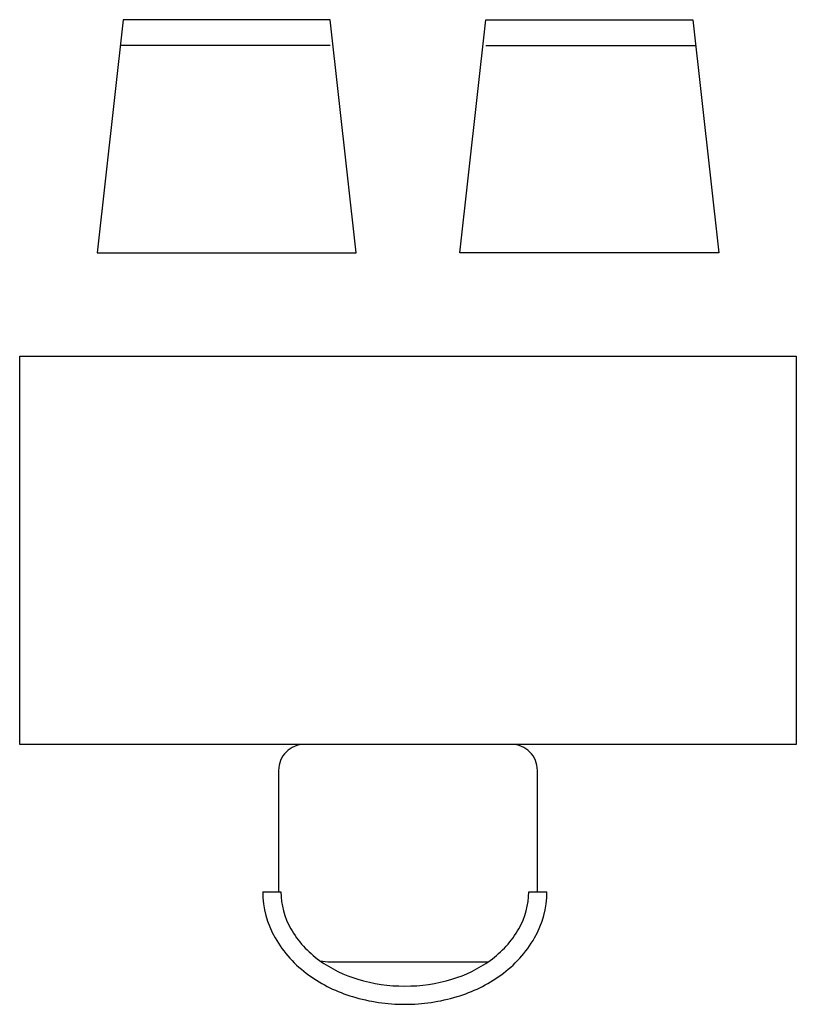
# Model space of a CAD drawing. Extents: x 112.11 to 113.61, y -10.22 to -8.32.
import ezdxf

# ---------------------------------------------------------------- set-up
doc = ezdxf.new("R2010")
doc.units = 0
doc.header["$MEASUREMENT"] = 0
doc.layers.add('MUEBLES', color=251, linetype='CONTINUOUS')
doc.layers.add('MUROS', color=1, linetype='CONTINUOUS')

# ---------------------------------------------------------------- blocks, each defined once
blk = doc.blocks.new('PACSILLA')
at = {"layer": 'MUEBLES'}
for p, q in [((0, 0.2), (0.45, 0.25)), ((0.45, 0.25), (0.45, -0.25)), ((0, -0.2), (0, 0.2)), ((0.05, -0.2), (0.05, 0.2056)), ((0.45, -0.25), (0, -0.2))]:
    blk.add_line(p, q, dxfattribs=at)
blk = doc.blocks.new('SILLONR')
at = {"layer": 'MUEBLES', "linetype": 'CONTINUOUS'}
for p, q in [((-0.2805, 0.1353), (-0.2454, 0.1353)), ((0.2332, 0.1353), (0.2682, 0.1353))]:
    blk.add_line(p, q, dxfattribs=at)
for points in [[(0.2, 0.4199), (-0.2, 0.4199, 0.414214), (-0.25, 0.3699), (-0.25, 0.1353, 0.414214)], [(0.25, 0.1353), (0.25, 0.3699, 0.414214), (0.2, 0.4199)], [(-0.2805, 0.1353, 0.131321), (-0.2568, 0.0468, 0.106586), (-0.1915, -0.0255, 0.083714), (-0.107, -0.0671, 0.072548), (-0.0061, -0.0818, 0.072548)], [(-0.2454, 0.1353, 0.131321), (-0.2265, 0.0642, 0.106586), (-0.171, 0.0029, 0.083714), (-0.0969, -0.0335, 0.072548), (-0.0061, -0.0467, 0.072548)], [(-0.0061, -0.0818, 0.072548), (0.0947, -0.0671, 0.083714), (0.1792, -0.0255, 0.106586), (0.2446, 0.0468, 0.131321), (0.2682, 0.1353, 0.131321)], [(-0.0061, -0.0467, 0.072548), (0.0847, -0.0335, 0.083714), (0.1588, 0.0029, 0.106586), (0.2142, 0.0642, 0.131321), (0.2332, 0.1353, 0.131321)], [(-0.1697, 0.002, 0.049669), (-0.15, 0), (0.15, 0, 0.01208), (0.1548, 0.0001)]]:
    blk.add_lwpolyline(points, format="xyb", dxfattribs=at)
blk = doc.blocks.new('ESC1')
at = {"layer": 'MUEBLES'}
blk.add_lwpolyline([(-0.8071, -1.4979), (-0.8071, -0.7479), (0.6929, -0.7479), (0.6929, -1.4979)], close=True, dxfattribs=at)
at = {"layer": 'MUEBLES', "rotation": 180}
blk.add_blockref('SILLONR', (-0.0571, -0.3281), dxfattribs=at)
blk = doc.blocks.new('ESC2')
at = {"layer": 'MUEBLES', "rotation": 90}
blk.add_blockref('PACSILLA', (-0.3503, -1.9997), dxfattribs=at)
at = {"layer": 'MUEBLES', "xscale": -1, "rotation": 270}
blk.add_blockref('PACSILLA', (0.3503, -1.9997), dxfattribs=at)
at = {"layer": 'MUROS'}
blk.add_blockref('ESC1', (0.0571, 0.1479), dxfattribs=at)

msp = doc.modelspace()

# ---------------------------------------------------------------- block references
at = {"layer": 'MUEBLES', "rotation": 180}
msp.add_blockref('ESC2', (112.864, -10.3233), dxfattribs=at)

doc.saveas('drawing.dxf')
